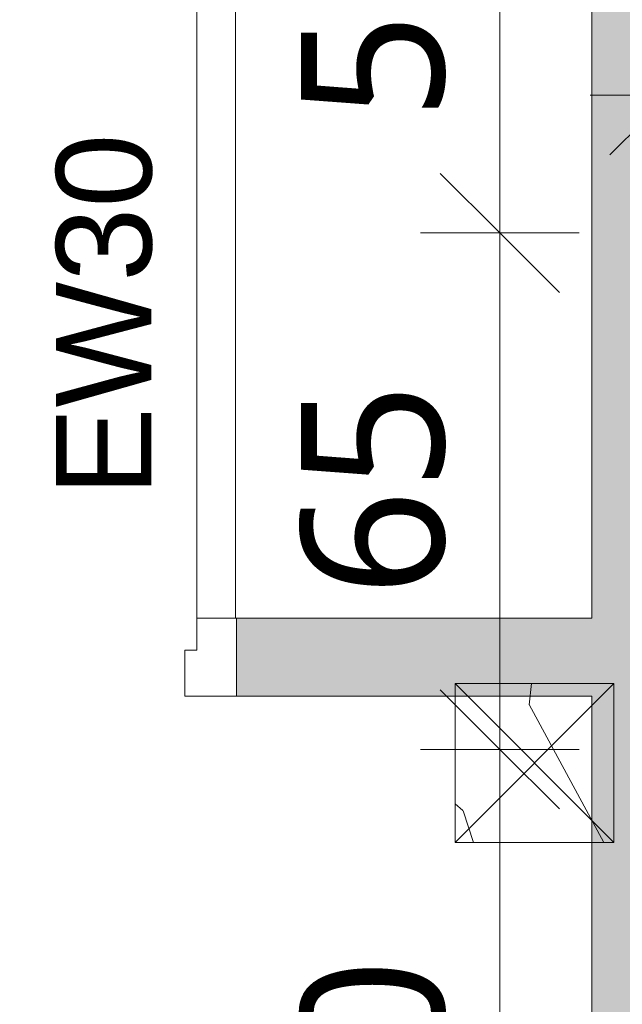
# Model space of a CAD drawing. Header units: millimetres. Extents: x -15787 to 43305, y -34460 to 16025.
# Tile 24 of 44: x 3251 to 4010, y 1575 to 2814. Entities that reach past the tile are written whole.
import ezdxf

# ---------------------------------------------------------------- set-up
doc = ezdxf.new("R2010")
doc.units = ezdxf.units.MM
for name, color, linetype, lineweight in [('A-ANNO-DIMS', 211, 'Continuous', 9), ('A-ANNO-DIMS-100', 211, 'Continuous', 9), ('A-ANNO-NOTE', 131, 'Continuous', 9), ('A-COLS', 52, 'Continuous', 9), ('A-DOOR', 31, 'Continuous', 13), ('A-DOOR-FRAM', 31, 'Continuous', 13), ('A-FLOR', 192, 'Continuous', 9), ('A-WALL-PATT', 111, 'Continuous', 9), ('I-WALL', 2, 'Continuous', 9)]:
    doc.layers.add(name, color=color, linetype=linetype, lineweight=lineweight)
doc.styles.add('Arial', font='arial.ttf', dxfattribs={"height": 120})
doc.styles.add('Trebuchet MS', font='trebuc.ttf', dxfattribs={"height": 180})
doc.dimstyles.new('Cotes100e_Intérieur', dxfattribs={"dimscale": 304.8, "dimtxt": 185.571163, "dimasz": 0.492126, "dimexe": 0.328084, "dimexo": 0.0625, "dimgap": 0.065617, "dimtad": 1, "dimdec": 0, "dimlfac": 0.1, "dimzin": 0, "dimdsep": 46, "dimtxsty": 'Trebuchet MS', "dimblk1": 'OBLIQUE', "dimblk2": 'OBLIQUE', "dimsah": 1, "dimcen": 0.09, "dimdle": 0.328084, "dimazin": 0, "dimtfac": 1, "dimtdec": 4, "dimtix": 1, "dimtmove": 0, "dimatfit": 3, "dimfxl": 0.328084, "dimfxlon": 1, "dimtvp": 1, "dimtolj": 1, "dimtzin": 0, "dimarcsym": 2})

# ---------------------------------------------------------------- blocks, each defined once
blk = doc.blocks.new('PINT_ plein-vitré - P90 vitré-8161180-RDC_Réseaux')
at = {"layer": 'A-DOOR', "color": 23}
blk.add_line((-465, -979), (-465, -49), dxfattribs=at)
blk.add_arc((-465, -49), 930, 270, 0, dxfattribs=at)
at = {"layer": 'A-DOOR-FRAM', "color": 23}
for p, q in [((-450, 49), (-515, 49)), ((-515, 49), (-515, -49)), ((-450, -9), (-450, 49)), ((515, 49), (450, 49)), ((450, 49), (450, -9)), ((515, -49), (515, 49)), ((-465, -49), (-465, -9)), ((-465, -9), (-450, -9)), ((450, -9), (465, -9)), ((465, -9), (465, -49)), ((-515, -49), (-465, -49)), ((465, -49), (515, -49))]:
    blk.add_line(p, q, dxfattribs=at)
blk = doc.blocks.new('Poteau Bois - 200x200-8521368-RDC_Réseaux')
at = {"layer": 'A-COLS', "color": 30}
for p, q in [((100, 100), (-100, -100)), ((-100, 100), (100, -100))]:
    blk.add_line(p, q, dxfattribs=at)
blk = doc.blocks.new('DIMBLOCK5-RDC_Réseaux')
at = {"layer": 'A-ANNO-DIMS-100'}
for p, q in [((3855.5, 1895.5), (3780.5, 1970.5)), ((3855.5, 1895.5), (3755.5, 1895.5)), ((3855.5, 1095.3), (3855.5, 1895.5)), ((3855.5, 1895.5), (3930.5, 1820.5)), ((3855.5, 1895.5), (3955.5, 1895.5)), ((3855.5, 1095.3), (3780.5, 1170.3)), ((3855.5, 1095.3), (3755.5, 1095.3)), ((3855.5, 1095.3), (3930.5, 1020.3)), ((3855.5, 1095.3), (3955.5, 1095.3))]:
    blk.add_line(p, q, dxfattribs=at)
at = {"layer": 'A-ANNO-DIMS-100', "color": 0, "insert": (3605.2, 1363.3), "char_height": 180, "width": 317.044, "attachment_point": 1, "rotation": 90, "line_spacing_factor": 1.048425, "style": 'Trebuchet MS'}
blk.add_mtext('80', dxfattribs=at)
blk = doc.blocks.new('_Oblique')
at = {"color": 0, "linetype": 'ByBlock', "lineweight": -2}
blk.add_line((-0.5, -0.5), (0.5, 0.5), dxfattribs=at)
blk = doc.blocks.new('DIMBLOCK6-RDC_Réseaux')
at = {"layer": 'A-ANNO-DIMS-100'}
for p, q in [((3855.5, 2545.5), (3780.5, 2620.5)), ((3855.5, 2545.5), (3755.5, 2545.5)), ((3855.5, 1895.5), (3855.5, 2545.5)), ((3855.5, 2545.5), (3930.5, 2470.5)), ((3855.5, 2545.5), (3955.5, 2545.5)), ((3855.5, 1895.5), (3780.5, 1970.5)), ((3855.5, 1895.5), (3755.5, 1895.5)), ((3855.5, 1895.5), (3930.5, 1820.5)), ((3855.5, 1895.5), (3955.5, 1895.5))]:
    blk.add_line(p, q, dxfattribs=at)
at = {"layer": 'A-ANNO-DIMS-100', "color": 0, "insert": (3605.2, 2088.4), "char_height": 180, "width": 317.044, "attachment_point": 1, "rotation": 90, "line_spacing_factor": 1.048425, "style": 'Trebuchet MS'}
blk.add_mtext('65', dxfattribs=at)
blk = doc.blocks.new('DIMBLOCK7-RDC_Réseaux')
at = {"layer": 'A-ANNO-DIMS-100'}
for p, q in [((3855.5, 3095.5), (3780.5, 3170.5)), ((3855.5, 3095.5), (3755.5, 3095.5)), ((3855.5, 2545.5), (3855.5, 3095.5)), ((3855.5, 3095.5), (3930.5, 3020.5)), ((3855.5, 3095.5), (3955.5, 3095.5)), ((3855.5, 2545.5), (3780.5, 2620.5)), ((3855.5, 2545.5), (3755.5, 2545.5)), ((3855.5, 2545.5), (3930.5, 2470.5)), ((3855.5, 2545.5), (3955.5, 2545.5))]:
    blk.add_line(p, q, dxfattribs=at)
at = {"layer": 'A-ANNO-DIMS-100', "color": 0, "insert": (3605.2, 2688.4), "char_height": 180, "width": 317.044, "attachment_point": 1, "rotation": 90, "line_spacing_factor": 1.048425, "style": 'Trebuchet MS'}
blk.add_mtext('55', dxfattribs=at)
blk = doc.blocks.new('DIMBLOCK12-RDC_Réseaux')
at = {"layer": 'A-ANNO-DIMS-100'}
for p, q in [((4069.1, 2718.9), (4069.1, 2818.9)), ((5171.9, 2718.9), (5171.9, 2818.9)), ((4069.1, 2718.9), (4144.1, 2793.9)), ((5171.9, 2718.9), (5246.9, 2793.9)), ((3969.1, 2718.9), (5271.9, 2718.9)), ((4069.1, 2718.9), (3994.1, 2643.9)), ((4069.1, 2718.9), (4069.1, 2618.9)), ((5171.9, 2718.9), (5096.9, 2643.9)), ((5171.9, 2718.9), (5171.9, 2618.9))]:
    blk.add_line(p, q, dxfattribs=at)
at = {"layer": 'A-ANNO-DIMS-100', "color": 0, "insert": (4422.3, 2969.2), "char_height": 180, "width": 475.565, "attachment_point": 1, "line_spacing_factor": 1.048425, "style": 'Trebuchet MS'}
blk.add_mtext('110', dxfattribs=at)

msp = doc.modelspace()

# ---------------------------------------------------------------- hatches: boundary and pattern name
at = {"layer": 'A-COLS'}
h = msp.add_hatch(dxfattribs=at)
h.set_pattern_fill('FP_1', color=30, style=0, pattern_type=2)
h.set_pattern_definition([(108.435, (108.29, 0), (-416.501, 832.9995), [158.05, -1159.038]), (139.399, (58.31, 149.94), (-2499.01064, 2082.4868), [76.8, -3763.143]), (136.848, (416.5, 199.92), (-6247.54026, 5830.95774), [182.691, -8951.868]), (109.983, (283.22, 324.87), (-1249.49393, 3332.00266), [97.5, -4777.508]), (90, (249.9, 0), (-416.5, 416.5), [83.3, -333.2]), (118.443, (249.9, 83.3), (2915.50714, -5414.4963), [227.365, -11140.87]), (84.289, (141.61, 283.22), (-416.5263, -3748.49687), [83.716, -4102.058]), (129.806, (149.94, 366.52), (1666.0152, -2082.4865), [65.06, -3187.91])])
h.paths.add_polyline_path([(3799.1, 1778.5), (3999.1, 1778.5), (3999.1, 1978.5), (3799.1, 1978.5)])
at = {"layer": 'A-WALL-PATT'}
h = msp.add_hatch(color=30, dxfattribs=at)
h.paths.add_polyline_path([(3971.1, 2011.5), (4069.1, 2011.5), (4069.1, 2893.7), (3971.1, 2893.7), (3971.1, 2060.5)])
h.paths.add_polyline_path([(4020.1, 3726.9), (4069.1, 3726.9), (4069.1, 4557.2), (3971.1, 4557.2), (3971.1, 3726.9), (3991.2, 3726.9)])
h = msp.add_hatch(color=30, dxfattribs=at)
h.paths.add_polyline_path([(3971.1, 1962.5), (3971.1, 2060.5), (3524.1, 2060.5), (3524.1, 1962.5)])
h.paths.add_polyline_path([(2494.1, 1962.5), (2494.1, 2060.5), (-2781, 2060.5), (-2781, 1962.5), (-717.9, 1962.5)])
h.paths.add_polyline_path([(-3811, 1962.5), (-3811, 2060.5), (-4261, 2060.5), (-4261, 1962.5)])
msp.add_hatch(color=30, dxfattribs=at).paths.add_polyline_path([(3971.1, 701.5), (4069.1, 701.5), (4069.1, 2011.5), (3971.1, 2011.5), (3971.1, 837.9)])

# ---------------------------------------------------------------- linework, layer by layer
at = {"layer": 'A-COLS', "color": 30}
for p, q in [((3999.1, 1978.5), (3799.1, 1978.5)), ((3799.1, 1978.5), (3799.1, 1778.5)), ((3999.1, 1778.5), (3999.1, 1978.5)), ((3799.1, 1778.5), (3999.1, 1778.5))]:
    msp.add_line(p, q, dxfattribs=at)
at = {"layer": 'A-FLOR', "color": 30}
msp.add_line((3523.1, 7069.4), (3523.1, 2060.5), dxfattribs=at)
at = {"layer": 'I-WALL', "color": 23, "lineweight": 13}
for p, q in [((3971.1, 2893.7), (3971.1, 2060.5)), ((3971.1, 2060.5), (3524.1, 2060.5)), ((3524.1, 2060.5), (3524.1, 1962.5)), ((3524.1, 1962.5), (3971.1, 1962.5)), ((3971.1, 1962.5), (3971.1, 603.5))]:
    msp.add_line(p, q, dxfattribs=at)

# ---------------------------------------------------------------- block references
at = {"layer": 'A-COLS', "color": 30, "rotation": 0.0001649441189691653}
msp.add_blockref('Poteau Bois - 200x200-8521368-RDC_Réseaux', (3899.1, 1878.5), dxfattribs=at)
at = {"layer": 'A-DOOR', "color": 23, "rotation": 180}
msp.add_blockref('PINT_ plein-vitré - P90 vitré-8161180-RDC_Réseaux', (3009.1, 2011.5), dxfattribs=at)

# ---------------------------------------------------------------- dimensions: what is measured, and where the dimension line sits
at = {"layer": 'A-ANNO-DIMS'}
for base, p1, p2, override, picture, middle in [((3855.5, 3095.5), (3955.5, 2545.5), (3955.5, 3095.5), {"dimpost": '<>', "dimfxl": 550}, 'DIMBLOCK7-RDC_Réseaux', (3744.3, 2820.5)), ((3855.5, 2545.5), (3955.5, 1895.5), (3955.5, 2545.5), {"dimpost": '<>', "dimfxl": 650}, 'DIMBLOCK6-RDC_Réseaux', (3743.6, 2220.5)), ((3855.5, 1895.5), (3955.5, 1095.3), (3955.5, 1895.5), {"dimpost": '<>', "dimfxl": 800.205794}, 'DIMBLOCK5-RDC_Réseaux', (3743.9, 1495.4))]:
    dim = msp.add_linear_dim(base=base, p1=p1, p2=p2, angle=90, dimstyle='Cotes100e_Intérieur', override=override, dxfattribs=at)
    dim.commit()
    dim.dimension.update_dxf_attribs({"geometry": picture, "text_midpoint": middle})
dim = msp.add_linear_dim(base=(5171.9, 2718.9), p1=(4069.1, 2818.9), p2=(5171.9, 2618.9), dimstyle='Cotes100e_Intérieur', override={"dimpost": '<>', "dimfxl": 1120.788936}, dxfattribs=at)
dim.commit()
dim.dimension.update_dxf_attribs({"geometry": 'DIMBLOCK12-RDC_Réseaux', "text_midpoint": (4620.5, 2830.5)})

# ---------------------------------------------------------------- next in the draw order: texts
at = {"layer": 'A-ANNO-NOTE', "color": 30, "insert": (3297.2, 2214.1), "char_height": 120, "width": 609.282, "attachment_point": 1, "rotation": 90, "style": 'Arial', "bg_fill": 3, "box_fill_scale": 1.25, "bg_fill_color": 256, "bg_fill_true_color": 13158600, "bg_fill_transparency": 0}
msp.add_mtext('EW30', dxfattribs=at)

doc.saveas('drawing.dxf')
